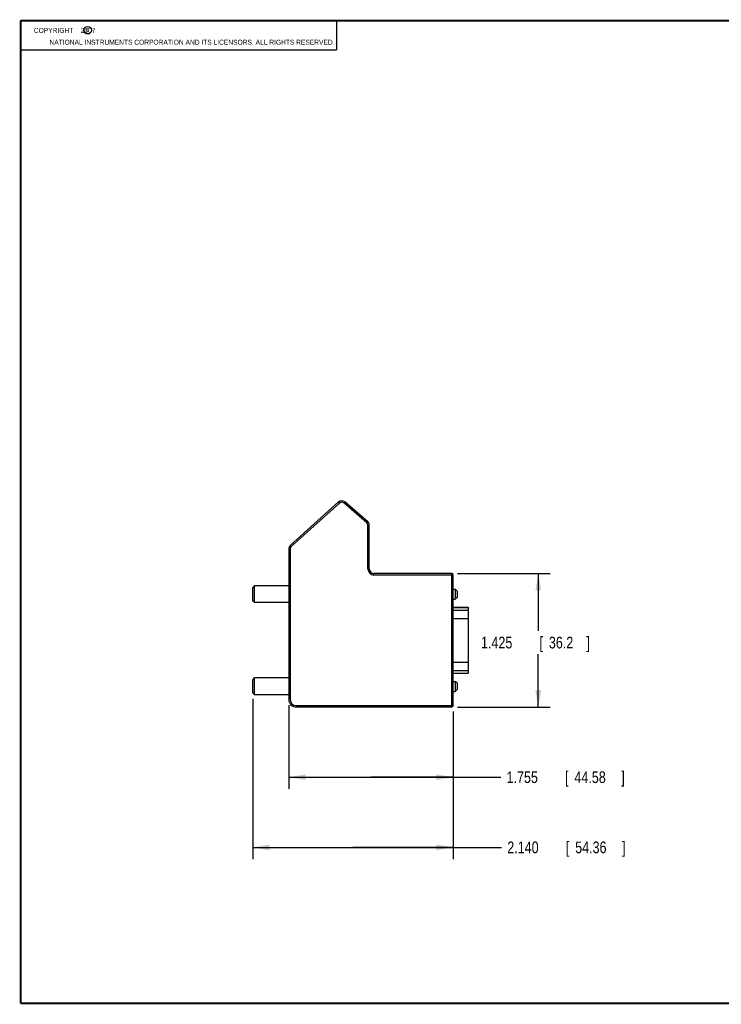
# Model space of a CAD drawing. Header units: inches. Extents: x 0.2 to 16.8, y 0.1 to 10.8.
# Tile 1 of 11: x 0.2 to 7.7, y 0.2 to 10.8. Entities that reach past the tile are written whole.
import ezdxf

# ---------------------------------------------------------------- set-up
doc = ezdxf.new("R2010")
doc.units = ezdxf.units.IN
doc.header["$LTSCALE"] = 0.935
doc.header["$MEASUREMENT"] = 0
doc.layers.get('0').update_dxf_attribs({"linetype": 'CONTINUOUS'})
doc.layers.add('DIMENSIONS', color=7, linetype='CONTINUOUS')
doc.styles.get("Standard").update_dxf_attribs({"font": 'txt', "width": 0.8})
doc.dimstyles.new('DIMSTYLE_1', dxfattribs={"dimtxt": 0.125, "dimasz": 0.18, "dimexe": 0.18, "dimexo": 0.0625, "dimgap": 0.09, "dimtad": 0, "dimtih": 1, "dimtoh": 1, "dimdec": 3, "dimzin": 4, "dimdsep": 46, "dimtxsty": 'STANDARD', "dimblk": '_FILLED', "dimblk1": '_FILLED', "dimblk2": '_FILLED', "dimcen": 0.09, "dimadec": 0, "dimazin": 0, "dimtp": 0.01, "dimtm": 0.01, "dimtfac": 1, "dimtdec": 3, "dimtofl": 0, "dimtmove": 0, "dimatfit": 3, "dimldrblk": '_FILLED', "dimfxl": 1, "dimtolj": 1, "dimtzin": 4, "dimarcsym": 0})

# ---------------------------------------------------------------- blocks, each defined once
blk = doc.blocks.new('_FILLED')
at = {"color": 0, "linetype": 'BYBLOCK'}
blk.add_solid([(0, 0), (-1, 0.174), (-1, -0.174)], dxfattribs=at)
blk = doc.blocks.new('*D0')
at = {"layer": 'DIMENSIONS', "color": 2, "linetype": 'CONTINUOUS'}
for p, q in [((4.917, 4.85), (5.904, 4.85)), ((5.779, 4.85), (5.779, 4.238)), ((5.779, 3.425), (5.779, 3.988)), ((4.917, 3.425), (5.904, 3.425))]:
    blk.add_line(p, q, dxfattribs=at)
at = {"layer": 'DIMENSIONS', "color": 2, "linetype": 'CONTINUOUS', "xscale": 0.18, "yscale": 0.18, "zscale": 0.18}
for p, rotation in [((5.779, 4.85), 90), ((5.779, 3.425), 270)]:
    blk.add_blockref('_FILLED', p, dxfattribs=dict(at, rotation=rotation))
at = {"layer": 'DIMENSIONS', "color": 2, "linetype": 'CONTINUOUS', "width": 0.8}
for s, p in [('1.425', (5.167, 4.051)), ('[', (5.792, 4.051)), ('36.2', (5.892, 4.051)), (']', (6.292, 4.051))]:
    blk.add_text(s, height=0.125, dxfattribs=at).set_placement(p)
blk = doc.blocks.new('*D1')
at = {"layer": 'DIMENSIONS', "color": 2, "linetype": 'CONTINUOUS'}
for p, q in [((3.114, 3.443), (3.114, 2.55)), ((4.869, 3.378), (4.869, 2.55)), ((3.114, 2.675), (3.992, 2.675)), ((4.869, 2.675), (3.992, 2.675)), ((3.992, 2.675), (5.378, 2.675))]:
    blk.add_line(p, q, dxfattribs=at)
at = {"layer": 'DIMENSIONS', "color": 2, "linetype": 'CONTINUOUS', "xscale": 0.18, "yscale": 0.18, "zscale": 0.18, "rotation": 180}
blk.add_blockref('_FILLED', (3.114, 2.675), dxfattribs=at)
at = {"layer": 'DIMENSIONS', "color": 2, "linetype": 'CONTINUOUS', "xscale": 0.18, "yscale": 0.18, "zscale": 0.18}
blk.add_blockref('_FILLED', (4.869, 2.675), dxfattribs=at)
at = {"layer": 'DIMENSIONS', "color": 2, "linetype": 'CONTINUOUS', "width": 0.8}
for s, p in [('1.755', (5.44, 2.613)), ('[', (6.065, 2.613)), ('44.58', (6.165, 2.613)), (']', (6.665, 2.613))]:
    blk.add_text(s, height=0.125, dxfattribs=at).set_placement(p)
blk = doc.blocks.new('*D4')
at = {"layer": 'DIMENSIONS', "color": 2, "linetype": 'CONTINUOUS'}
for p, q in [((2.729, 3.513), (2.729, 1.8)), ((4.869, 3.378), (4.869, 1.8)), ((2.729, 1.925), (3.799, 1.925)), ((4.869, 1.925), (3.799, 1.925)), ((3.799, 1.925), (5.385, 1.925))]:
    blk.add_line(p, q, dxfattribs=at)
at = {"layer": 'DIMENSIONS', "color": 2, "linetype": 'CONTINUOUS', "xscale": 0.18, "yscale": 0.18, "zscale": 0.18, "rotation": 180}
blk.add_blockref('_FILLED', (2.729, 1.925), dxfattribs=at)
at = {"layer": 'DIMENSIONS', "color": 2, "linetype": 'CONTINUOUS', "xscale": 0.18, "yscale": 0.18, "zscale": 0.18}
blk.add_blockref('_FILLED', (4.869, 1.925), dxfattribs=at)
at = {"layer": 'DIMENSIONS', "color": 2, "linetype": 'CONTINUOUS', "width": 0.8}
for s, p in [('2.140', (5.448, 1.863)), ('[', (6.073, 1.863)), ('54.36', (6.173, 1.863)), (']', (6.673, 1.863))]:
    blk.add_text(s, height=0.125, dxfattribs=at).set_placement(p)

msp = doc.modelspace()

# ---------------------------------------------------------------- linework, layer by layer
at = {"color": 2, "linetype": 'CONTINUOUS'}
for p, q in [((0.25, 10.7586), (3.625, 10.7586)), ((0.25, 10.7586), (0.25, 10.4456)), ((3.625, 10.7586), (3.625, 10.4456)), ((0.25, 10.4456), (3.625, 10.4456))]:
    msp.add_line(p, q, dxfattribs=at)
at = {"color": 7, "linetype": 'CONTINUOUS'}
for p, q in [((3.6448, 5.6156), (3.1305, 5.1501)), ((3.6549, 5.6045), (3.1406, 5.1389)), ((3.6549, 5.6045), (3.6448, 5.6156)), ((3.7012, 5.605), (3.711, 5.6164)), ((3.9469, 5.3938), (3.7012, 5.605)), ((3.9567, 5.4051), (3.711, 5.6164)), ((3.9469, 5.3938), (3.9567, 5.4051)), ((3.9591, 4.9002), (3.9591, 5.3672)), ((3.9591, 5.3672), (3.9741, 5.3672)), ((3.9741, 4.9002), (3.9741, 5.3672)), ((3.1141, 5.113), (3.1141, 3.5052)), ((3.1291, 5.113), (3.1141, 5.113)), ((3.1291, 5.113), (3.1291, 3.5052)), ((3.1406, 5.1389), (3.1305, 5.1501)), ((3.9591, 4.9002), (3.9741, 4.9002)), ((4.0241, 4.8352), (4.0241, 4.8502)), ((4.8541, 4.8502), (4.0241, 4.8502)), ((4.8541, 3.4252), (4.8541, 4.8502)), ((4.8691, 4.8352), (4.0241, 4.8352)), ((4.8691, 3.4402), (4.8691, 4.8352)), ((2.7291, 4.7002), (2.7491, 4.7202)), ((2.7291, 4.5602), (2.7291, 4.7002)), ((2.7491, 4.5402), (2.7491, 4.7202)), ((3.1141, 4.7202), (2.7491, 4.7202)), ((4.8691, 4.6842), (4.8911, 4.6842)), ((4.9111, 4.6642), (4.8911, 4.6842)), ((4.8911, 4.6842), (4.8911, 4.5762)), ((4.9111, 4.6642), (4.9111, 4.5962)), ((2.7291, 4.5602), (2.7491, 4.5402)), ((3.1141, 4.5402), (2.7491, 4.5402)), ((4.8691, 4.5762), (4.8911, 4.5762)), ((4.9111, 4.5962), (4.8911, 4.5762)), ((4.8691, 4.4902), (5.0291, 4.4902)), ((4.8691, 4.4891), (5.0291, 4.4891)), ((4.8691, 4.4597), (5.0291, 4.4597)), ((5.0291, 4.4902), (5.0291, 3.7852)), ((4.8691, 4.3708), (5.0291, 4.3708)), ((4.8691, 3.9045), (5.0291, 3.9045)), ((4.8691, 3.8156), (5.0291, 3.8156)), ((2.7291, 3.7152), (2.7491, 3.7352)), ((2.7291, 3.5752), (2.7291, 3.7152)), ((2.7491, 3.5552), (2.7491, 3.7352)), ((3.1141, 3.7352), (2.7491, 3.7352)), ((4.8691, 3.7863), (5.0291, 3.7863)), ((4.8691, 3.7852), (5.0291, 3.7852)), ((4.8691, 3.6992), (4.8911, 3.6992)), ((4.9111, 3.6792), (4.8911, 3.6992)), ((4.8911, 3.6992), (4.8911, 3.5912)), ((4.8691, 3.5912), (4.8911, 3.5912)), ((4.9111, 3.6112), (4.8911, 3.5912)), ((4.9111, 3.6792), (4.9111, 3.6112)), ((2.7291, 3.5752), (2.7491, 3.5552)), ((3.1141, 3.5552), (2.7491, 3.5552)), ((3.1291, 3.5052), (3.1141, 3.5052)), ((3.1941, 3.4402), (4.8691, 3.4402)), ((3.1941, 3.4402), (3.1941, 3.4252)), ((3.1941, 3.4252), (4.8541, 3.4252))]:
    msp.add_line(p, q, dxfattribs=at)
at = {"color": 7, "linetype": 'CONTINUOUS', "const_width": 0.02}
for points in [[(0.25, 10.7586), (0.25, 0.2586)], [(16.75, 10.7586), (0.25, 10.7586)], [(0.25, 0.2586), (16.75, 0.2586)]]:
    msp.add_lwpolyline(points, dxfattribs=at)
at = {"color": 2, "linetype": 'CONTINUOUS'}
msp.add_circle((0.9659, 10.6562), 0.0403, dxfattribs=at)
at = {"color": 7, "linetype": 'CONTINUOUS'}
for centre, radius, start, end in [((3.6784, 5.5785), 0.05, 49.30609, 132.14836), ((3.6784, 5.5785), 0.035, 49.30609, 132.14836), ((3.9241, 5.3672), 0.035, 0, 49.30609), ((3.9241, 5.3672), 0.05, 360, 49.30609), ((3.1641, 5.113), 0.05, 132.14836, 180), ((3.1641, 5.113), 0.035, 132.14836, 180), ((4.0241, 4.9002), 0.065, 180, 270), ((4.0241, 4.9002), 0.05, 180, 270), ((4.8541, 4.8352), 0.015, 0, 90), ((3.1941, 3.5052), 0.08, 180, 270), ((3.1941, 3.5052), 0.065, 180, 270), ((4.8541, 3.4402), 0.015, 270, 360)]:
    msp.add_arc(centre, radius, start, end, dxfattribs=at)

# ---------------------------------------------------------------- texts
at = {"color": 2, "linetype": 'CONTINUOUS', "width": 0.8}
for s, p in [('c', (0.946, 10.6363)), ('NATIONAL INSTRUMENTS CORPORATION AND ITS LICENSORS. ALL RIGHTS RESERVED', (0.5583, 10.5016))]:
    msp.add_text(s, height=0.053, dxfattribs=at).set_placement(p)
at = {"color": 2, "linetype": 'CONTINUOUS', "insert": (0.3125, 10.6805), "char_height": 0.053, "width": 0.8904, "attachment_point": 1}
msp.add_mtext('    COPYRIGHT    2007', dxfattribs=at)

# ---------------------------------------------------------------- dimensions: what is measured, and where the dimension line sits
at = {"layer": 'DIMENSIONS', "color": 2, "linetype": 'CONTINUOUS'}
for base, p1, p2, angle, picture, middle in [((5.7791, 4.8502), (4.9166, 3.4252), (4.9166, 4.8502), 90, '*D0', (5.7791, 4.113)), ((2.7291, 1.9252), (4.8691, 3.3777), (2.7291, 3.5127), 180, '*D4', (6.11, 1.9252))]:
    dim = msp.add_linear_dim(base=base, p1=p1, p2=p2, angle=angle, dimstyle='DIMSTYLE_1', dxfattribs=at)
    dim.commit()
    dim.dimension.update_dxf_attribs({"geometry": picture, "text_midpoint": middle, "dimtype": 160})
dim = msp.add_linear_dim(base=(4.8691, 2.6752), p1=(3.1141, 3.4427), p2=(4.8691, 3.3777), dimstyle='DIMSTYLE_1', dxfattribs=at)
dim.commit()
dim.dimension.update_dxf_attribs({"geometry": '*D1', "text_midpoint": (6.1029, 2.6752), "dimtype": 160})

doc.saveas('drawing.dxf')
